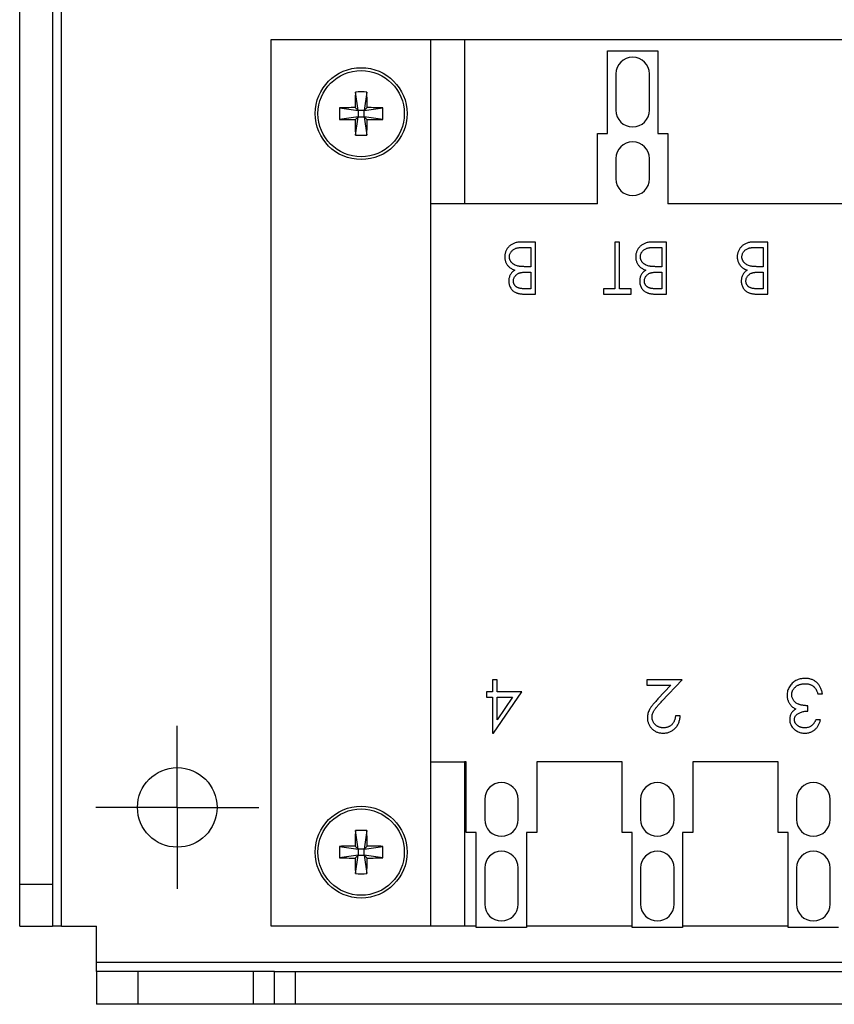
# Model space of a CAD drawing. Header units: inches. Extents: x 0.5 to 21.5, y 0.5 to 16.5.
# Tile 3 of 11: x 8.9 to 10.8, y 7.8 to 10.2. Entities that reach past the tile are written whole.
import ezdxf

# ---------------------------------------------------------------- set-up
doc = ezdxf.new("R2010")
doc.units = ezdxf.units.IN
doc.header["$LTSCALE"] = 2
doc.header["$MEASUREMENT"] = 0
doc.linetypes.add('CENTERX2', pattern=[0.8, 0.5, -0.1, 0.1, -0.1])
doc.layers.add('CENTER', color=40, linetype='CENTERX2')

# ---------------------------------------------------------------- blocks, each defined once
blk = doc.blocks.new('SW_CENTERMARKSYMBOL_2')
at = {"layer": 'CENTER', "color": 0}
for p, q in [((0, 0.1), (0, 0.1955)), ((0, 0), (0, 0.1)), ((-0.1, 0), (-0.1955, 0)), ((0, 0), (-0.1, 0)), ((0, 0), (0, -0.1)), ((0, 0), (0.1, 0)), ((0.1, 0), (0.1955, 0)), ((0, -0.1), (0, -0.1955))]:
    blk.add_line(p, q, dxfattribs=at)

msp = doc.modelspace()

# ---------------------------------------------------------------- linework, layer by layer
for p, q in [((8.962, 7.9936), (8.962, 12.6811)), ((8.862, 8.0936), (8.862, 12.5811)), ((8.9407, 12.5811), (8.9407, 8.0936)), ((9.4645, 10.12), (9.4645, 7.9941)), ((9.8483, 10.12), (9.4645, 10.12)), ((9.929, 10.12), (9.8483, 10.12)), ((9.8483, 9.7263), (9.8483, 10.12)), ((9.929, 10.12), (9.929, 9.7263)), ((11.5983, 10.12), (9.929, 10.12)), ((10.2718, 9.8953), (10.2718, 10.0938)), ((10.2718, 10.0938), (10.3927, 10.0938)), ((10.3927, 10.0938), (10.3927, 9.8953)), ((10.292, 10.0381), (10.292, 9.9511)), ((10.3725, 9.9511), (10.3725, 10.0381)), ((9.6737, 9.9502), (9.6672, 9.9946)), ((9.6948, 9.9946), (9.6883, 9.9502)), ((9.6292, 9.9567), (9.6737, 9.9502)), ((9.6737, 9.9502), (9.6665, 9.9573)), ((9.6737, 9.9502), (9.6737, 9.9356)), ((9.6883, 9.9502), (9.6737, 9.9502)), ((9.6955, 9.9573), (9.6883, 9.9502)), ((9.6883, 9.9502), (9.7327, 9.9567)), ((9.6883, 9.9356), (9.6883, 9.9502)), ((9.6737, 9.9356), (9.6292, 9.9291)), ((9.6737, 9.9356), (9.6665, 9.9284)), ((9.6672, 9.8911), (9.6737, 9.9356)), ((9.6737, 9.9356), (9.6883, 9.9356)), ((9.7327, 9.9291), (9.6883, 9.9356)), ((9.6955, 9.9284), (9.6883, 9.9356)), ((9.6883, 9.9356), (9.6948, 9.8911)), ((10.2476, 9.7263), (10.2476, 9.8953)), ((10.2476, 9.8953), (10.2718, 9.8953)), ((10.3927, 9.8953), (10.4169, 9.8953)), ((10.4169, 9.8953), (10.4169, 9.7263)), ((10.292, 9.8349), (10.292, 9.7865)), ((10.3725, 9.7865), (10.3725, 9.8349)), ((9.929, 9.7263), (9.8483, 9.7263)), ((9.8483, 8.3878), (9.8483, 9.7263)), ((10.2476, 9.7263), (9.929, 9.7263)), ((10.8382, 9.7263), (10.4169, 9.7263)), ((10.0992, 9.6349), (10.0654, 9.6349)), ((10.072, 9.6221), (10.088, 9.6221)), ((10.088, 9.6221), (10.088, 9.5756)), ((10.0992, 9.5099), (10.0992, 9.6349)), ((10.2899, 9.6349), (10.2899, 9.5228)), ((10.3011, 9.6349), (10.2899, 9.6349)), ((10.3011, 9.5228), (10.3011, 9.6349)), ((10.4133, 9.6349), (10.3795, 9.6349)), ((10.3861, 9.6221), (10.4021, 9.6221)), ((10.4021, 9.6221), (10.4021, 9.5756)), ((10.4133, 9.5099), (10.4133, 9.6349)), ((10.6569, 9.6349), (10.6231, 9.6349)), ((10.6297, 9.6221), (10.6457, 9.6221)), ((10.6457, 9.6221), (10.6457, 9.5756)), ((10.6569, 9.5099), (10.6569, 9.6349)), ((10.088, 9.5756), (10.0806, 9.5756)), ((10.4021, 9.5756), (10.3947, 9.5756)), ((10.6457, 9.5756), (10.6383, 9.5756)), ((10.0805, 9.5628), (10.088, 9.5628)), ((10.088, 9.5628), (10.088, 9.5228)), ((10.3946, 9.5628), (10.4021, 9.5628)), ((10.4021, 9.5628), (10.4021, 9.5228)), ((10.6382, 9.5628), (10.6457, 9.5628)), ((10.6457, 9.5628), (10.6457, 9.5228)), ((10.088, 9.5228), (10.0728, 9.5228)), ((10.2627, 9.5228), (10.2627, 9.5099)), ((10.2899, 9.5228), (10.2627, 9.5228)), ((10.3284, 9.5228), (10.3011, 9.5228)), ((10.3284, 9.5099), (10.3284, 9.5228)), ((10.4021, 9.5228), (10.3869, 9.5228)), ((10.6457, 9.5228), (10.6305, 9.5228)), ((10.0748, 9.5099), (10.0992, 9.5099)), ((10.2627, 9.5099), (10.3284, 9.5099)), ((10.3889, 9.5099), (10.4133, 9.5099)), ((10.6325, 9.5099), (10.6569, 9.5099)), ((10.0071, 8.5848), (9.9959, 8.5848)), ((9.9959, 8.5848), (9.9959, 8.5559)), ((10.0071, 8.5559), (10.0071, 8.5848)), ((10.3661, 8.5848), (10.3661, 8.572)), ((10.451, 8.5848), (10.3661, 8.5848)), ((10.4025, 8.533), (10.451, 8.5848)), ((9.9814, 8.5559), (9.9814, 8.5431)), ((9.9959, 8.5559), (9.9814, 8.5559)), ((9.9981, 8.4566), (10.0664, 8.5559)), ((10.0664, 8.5559), (10.0071, 8.5559)), ((10.3661, 8.572), (10.4242, 8.572)), ((10.4242, 8.572), (10.3929, 8.5386)), ((9.9814, 8.5431), (9.9959, 8.5431)), ((9.9959, 8.5431), (9.9959, 8.4566)), ((10.0071, 8.4888), (10.0071, 8.5431)), ((10.0071, 8.5431), (10.0443, 8.5431)), ((10.0443, 8.5431), (10.0071, 8.4888)), ((10.7763, 8.5511), (10.7875, 8.5511)), ((10.7523, 8.5095), (10.7523, 8.5223)), ((10.4462, 8.4982), (10.435, 8.4982)), ((10.7827, 8.4886), (10.7715, 8.4886)), ((9.9959, 8.4566), (9.9981, 8.4566)), ((9.8483, 8.3878), (9.929, 8.3878)), ((9.8483, 7.9941), (9.8483, 8.3878)), ((9.929, 8.3878), (9.929, 7.9941)), ((9.933, 8.3878), (9.929, 8.3878)), ((9.933, 8.2185), (9.933, 8.3878)), ((10.1023, 8.3878), (10.1023, 8.2185)), ((10.307, 8.3878), (10.1023, 8.3878)), ((10.307, 8.2185), (10.307, 8.3878)), ((10.4763, 8.3878), (10.4763, 8.2185)), ((10.681, 8.3878), (10.4763, 8.3878)), ((10.681, 8.2185), (10.681, 8.3878)), ((9.9774, 8.2978), (9.9774, 8.2494)), ((10.0578, 8.2494), (10.0578, 8.2978)), ((10.3514, 8.2978), (10.3514, 8.2494)), ((10.4319, 8.2494), (10.4319, 8.2978)), ((10.7254, 8.2978), (10.7254, 8.2494)), ((10.8059, 8.2494), (10.8059, 8.2978)), ((9.6737, 8.1785), (9.6672, 8.223)), ((9.6948, 8.223), (9.6883, 8.1785)), ((9.9572, 8.2185), (9.933, 8.2185)), ((9.9572, 7.9905), (9.9572, 8.2185)), ((10.078, 8.2185), (10.078, 7.9905)), ((10.1023, 8.2185), (10.078, 8.2185)), ((10.3312, 8.2185), (10.307, 8.2185)), ((10.3312, 7.9905), (10.3312, 8.2185)), ((10.4521, 8.2185), (10.4521, 7.9905)), ((10.4763, 8.2185), (10.4521, 8.2185)), ((10.7052, 8.2185), (10.681, 8.2185)), ((10.7052, 7.9905), (10.7052, 8.2185)), ((9.6292, 8.185), (9.6737, 8.1785)), ((9.6737, 8.1785), (9.6665, 8.1857)), ((9.6737, 8.1785), (9.6737, 8.1639)), ((9.6883, 8.1785), (9.6737, 8.1785)), ((9.6955, 8.1857), (9.6883, 8.1785)), ((9.6883, 8.1785), (9.7327, 8.185)), ((9.6883, 8.1639), (9.6883, 8.1785)), ((9.6737, 8.1639), (9.6292, 8.1574)), ((9.6737, 8.1639), (9.6665, 8.1568)), ((9.6672, 8.1195), (9.6737, 8.1639)), ((9.6737, 8.1639), (9.6883, 8.1639)), ((9.7327, 8.1574), (9.6883, 8.1639)), ((9.6955, 8.1568), (9.6883, 8.1639)), ((9.6883, 8.1639), (9.6948, 8.1195)), ((9.9774, 8.1332), (9.9774, 8.0462)), ((10.0578, 8.0462), (10.0578, 8.1332)), ((10.3514, 8.1332), (10.3514, 8.0462)), ((10.4319, 8.0462), (10.4319, 8.1332)), ((10.7254, 8.1332), (10.7254, 8.0462)), ((10.8059, 8.0462), (10.8059, 8.1332)), ((8.9407, 8.0936), (8.862, 8.0936)), ((8.862, 7.9936), (8.862, 8.0936)), ((8.9407, 8.0936), (8.9407, 7.9936)), ((8.862, 7.9936), (8.9407, 7.9936)), ((8.962, 7.9936), (8.9407, 7.9936)), ((8.962, 7.9936), (9.0463, 7.9936)), ((9.0463, 7.9061), (9.0463, 7.9936)), ((9.4645, 7.9941), (9.8483, 7.9941)), ((9.8483, 7.9941), (9.929, 7.9941)), ((9.929, 7.9941), (9.9572, 7.9941)), ((10.078, 7.9905), (9.9572, 7.9905)), ((10.078, 7.9941), (10.3312, 7.9941)), ((10.4521, 7.9905), (10.3312, 7.9905)), ((10.4521, 7.9941), (10.7052, 7.9941)), ((10.8261, 7.9905), (10.7052, 7.9905)), ((12.8588, 7.9061), (9.0463, 7.9061)), ((9.0463, 7.8848), (9.0463, 7.9061)), ((9.0463, 7.8848), (9.0463, 7.8061)), ((9.1463, 7.8848), (9.0463, 7.8848)), ((9.1463, 7.8061), (9.1463, 7.8848)), ((9.4229, 7.8848), (9.1463, 7.8848)), ((9.4229, 7.8061), (9.4229, 7.8848)), ((9.4729, 7.8848), (9.4229, 7.8848)), ((9.4729, 7.8061), (9.4729, 7.8848)), ((9.4729, 7.8848), (9.5229, 7.8848)), ((9.5229, 7.8848), (9.5229, 7.8061)), ((9.5229, 7.8848), (12.0214, 7.8848)), ((9.1463, 7.8061), (9.0463, 7.8061)), ((9.4229, 7.8061), (9.1463, 7.8061)), ((9.4729, 7.8061), (9.4229, 7.8061)), ((9.5229, 7.8061), (9.4729, 7.8061)), ((12.0214, 7.8061), (9.5229, 7.8061))]:
    msp.add_line(p, q)
for centre, radius in [((9.681, 9.9429), 0.1102), ((9.681, 9.9429), 0.1035), ((9.24, 8.2785), 0.0955), ((9.681, 8.1712), 0.1102), ((9.681, 8.1712), 0.1035)]:
    msp.add_circle(centre, radius)
for centre, radius, start, end in [((10.3323, 10.0381), 0.0402, 0, 180), ((11.4645, 9.9438), 1.798, 178.3786, 179.5673), ((9.681, 9.6791), 0.3158, 87.4983, 92.5017), ((7.8975, 9.9438), 1.798, 0.4327, 1.6214), ((9.9448, 9.9429), 0.3158, 177.4983, 182.5017), ((9.6801, 8.1594), 1.798, 90.4327, 91.6214), ((9.6819, 8.1594), 1.798, 88.3786, 89.5673), ((9.4172, 9.9429), 0.3158, 357.4983, 2.5017), ((10.3323, 9.9511), 0.0402, 180, 0), ((9.6801, 11.7264), 1.798, 268.3786, 269.5673), ((11.4645, 9.942), 1.798, 180.4327, 181.6214), ((7.8975, 9.942), 1.798, 358.3786, 359.5673), ((9.6819, 11.7264), 1.798, 270.4327, 271.6214), ((9.681, 10.2067), 0.3158, 267.4983, 272.5017), ((10.3323, 9.8349), 0.0402, 0, 180), ((10.3323, 9.7865), 0.0402, 180, 0), ((10.0176, 8.2978), 0.0402, 0, 180), ((10.3916, 8.2978), 0.0402, 0, 180), ((10.7656, 8.2978), 0.0402, 0, 180), ((10.0176, 8.2494), 0.0402, 180, 0), ((10.3916, 8.2494), 0.0402, 180, 0), ((10.7656, 8.2494), 0.0402, 180, 0), ((11.4645, 8.1721), 1.798, 178.3786, 179.5673), ((9.681, 7.9074), 0.3158, 87.4983, 92.5017), ((7.8975, 8.1721), 1.798, 0.4327, 1.6214), ((9.9448, 8.1712), 0.3158, 177.4983, 182.5017), ((9.6801, 6.3877), 1.798, 90.4327, 91.6214), ((9.6819, 6.3877), 1.798, 88.3786, 89.5673), ((9.4172, 8.1712), 0.3158, 357.4983, 2.5017), ((10.0176, 8.1332), 0.0402, 0, 180), ((10.3916, 8.1332), 0.0402, 0, 180), ((10.7656, 8.1332), 0.0402, 0, 180), ((9.6801, 9.9548), 1.798, 268.3786, 269.5673), ((11.4645, 8.1704), 1.798, 180.4327, 181.6214), ((7.8975, 8.1704), 1.798, 358.3786, 359.5673), ((9.6819, 9.9548), 1.798, 270.4327, 271.6214), ((9.681, 8.435), 0.3158, 267.4983, 272.5017), ((10.0176, 8.0462), 0.0402, 180, 0), ((10.3916, 8.0462), 0.0402, 180, 0), ((10.7656, 8.0462), 0.0402, 180, 0)]:
    msp.add_arc(centre, radius, start, end)
for points, knots in [([(10.0654, 9.6349), (10.0639, 9.6349), (10.061, 9.6349), (10.0568, 9.6343), (10.0528, 9.6336), (10.049, 9.6324), (10.0455, 9.631), (10.0422, 9.6292), (10.0391, 9.6271), (10.0363, 9.6247), (10.0338, 9.6221), (10.0316, 9.6193), (10.0297, 9.6163), (10.0281, 9.6132), (10.027, 9.61), (10.0261, 9.6066), (10.0256, 9.6031), (10.0255, 9.6007), (10.0255, 9.5995)], [0, 0, 0, 0, 0.074522, 0.145314, 0.213177, 0.278705, 0.342112, 0.404261, 0.466239, 0.52828, 0.589543, 0.648814, 0.707317, 0.764765, 0.82182, 0.879665, 0.93884, 1, 1, 1, 1]), ([(10.0367, 9.5995), (10.0368, 9.6005), (10.0369, 9.6026), (10.0376, 9.6057), (10.0389, 9.6087), (10.0407, 9.6115), (10.0428, 9.6141), (10.0453, 9.6163), (10.0481, 9.6182), (10.0508, 9.6194), (10.0531, 9.6202), (10.0551, 9.6207), (10.0574, 9.6212), (10.0598, 9.6215), (10.0625, 9.6218), (10.0655, 9.622), (10.0687, 9.6221), (10.0709, 9.6221), (10.072, 9.6221)], [0, 0, 0, 0, 0.066884, 0.133364, 0.200692, 0.271031, 0.342035, 0.412126, 0.483159, 0.556302, 0.59546, 0.639227, 0.687794, 0.740178, 0.798205, 0.860261, 0.927498, 1, 1, 1, 1]), ([(10.3795, 9.6349), (10.378, 9.6349), (10.3751, 9.6349), (10.3709, 9.6343), (10.3669, 9.6336), (10.3631, 9.6324), (10.3596, 9.631), (10.3563, 9.6292), (10.3532, 9.6271), (10.3504, 9.6247), (10.3479, 9.6221), (10.3457, 9.6193), (10.3438, 9.6163), (10.3422, 9.6132), (10.3411, 9.61), (10.3402, 9.6066), (10.3397, 9.6031), (10.3396, 9.6007), (10.3396, 9.5995)], [0, 0, 0, 0, 0.074522, 0.145314, 0.213177, 0.278705, 0.342112, 0.404261, 0.466239, 0.52828, 0.589543, 0.648814, 0.707317, 0.764765, 0.82182, 0.879665, 0.93884, 1, 1, 1, 1]), ([(10.3508, 9.5995), (10.3509, 9.6005), (10.351, 9.6026), (10.3517, 9.6057), (10.353, 9.6087), (10.3548, 9.6115), (10.3569, 9.6141), (10.3594, 9.6163), (10.3622, 9.6182), (10.3649, 9.6194), (10.3672, 9.6202), (10.3692, 9.6207), (10.3715, 9.6212), (10.3739, 9.6215), (10.3766, 9.6218), (10.3796, 9.622), (10.3828, 9.6221), (10.385, 9.6221), (10.3861, 9.6221)], [0, 0, 0, 0, 0.066884, 0.133364, 0.200692, 0.271031, 0.342035, 0.412126, 0.483159, 0.556302, 0.59546, 0.639227, 0.687794, 0.740178, 0.798205, 0.860261, 0.927498, 1, 1, 1, 1]), ([(10.6231, 9.6349), (10.6216, 9.6349), (10.6187, 9.6349), (10.6145, 9.6343), (10.6105, 9.6336), (10.6067, 9.6324), (10.6032, 9.631), (10.5999, 9.6292), (10.5968, 9.6271), (10.594, 9.6247), (10.5915, 9.6221), (10.5893, 9.6193), (10.5874, 9.6163), (10.5858, 9.6132), (10.5847, 9.61), (10.5838, 9.6066), (10.5833, 9.6031), (10.5832, 9.6007), (10.5832, 9.5995)], [0, 0, 0, 0, 0.074522, 0.145314, 0.213177, 0.278705, 0.342112, 0.404261, 0.466239, 0.52828, 0.589543, 0.648814, 0.707317, 0.764765, 0.82182, 0.879665, 0.93884, 1, 1, 1, 1]), ([(10.5944, 9.5995), (10.5945, 9.6005), (10.5945, 9.6026), (10.5953, 9.6057), (10.5966, 9.6087), (10.5984, 9.6115), (10.6005, 9.6141), (10.603, 9.6163), (10.6058, 9.6182), (10.6085, 9.6194), (10.6108, 9.6202), (10.6128, 9.6207), (10.615, 9.6212), (10.6175, 9.6215), (10.6202, 9.6218), (10.6232, 9.622), (10.6264, 9.6221), (10.6286, 9.6221), (10.6297, 9.6221)], [0, 0, 0, 0, 0.066884, 0.133364, 0.200692, 0.271031, 0.342035, 0.412126, 0.483159, 0.556302, 0.59546, 0.639227, 0.687794, 0.740178, 0.798205, 0.860261, 0.927498, 1, 1, 1, 1]), ([(10.0255, 9.5995), (10.0255, 9.5983), (10.0256, 9.5959), (10.0261, 9.5924), (10.027, 9.5891), (10.0281, 9.5859), (10.0296, 9.5829), (10.0314, 9.5801), (10.0334, 9.5775), (10.0357, 9.5751), (10.0385, 9.5729), (10.0417, 9.5709), (10.0454, 9.5691), (10.0481, 9.5681), (10.0496, 9.5675)], [0, 0, 0, 0, 0.083354, 0.165113, 0.244471, 0.323858, 0.401709, 0.478603, 0.553616, 0.629777, 0.7097, 0.797086, 0.893943, 1, 1, 1, 1]), ([(10.0572, 9.5771), (10.0557, 9.5775), (10.0527, 9.5783), (10.0487, 9.5802), (10.0451, 9.5825), (10.0426, 9.5848), (10.0409, 9.5869), (10.0398, 9.5885), (10.0388, 9.5902), (10.038, 9.5919), (10.0375, 9.5937), (10.037, 9.5956), (10.0367, 9.5975), (10.0367, 9.5988), (10.0367, 9.5995)], [0, 0, 0, 0, 0.143309, 0.277421, 0.405171, 0.529268, 0.589902, 0.649129, 0.707867, 0.764857, 0.822497, 0.880398, 0.939713, 1, 1, 1, 1]), ([(10.3396, 9.5995), (10.3396, 9.5983), (10.3397, 9.5959), (10.3402, 9.5924), (10.3411, 9.5891), (10.3422, 9.5859), (10.3437, 9.5829), (10.3455, 9.5801), (10.3475, 9.5775), (10.3498, 9.5751), (10.3526, 9.5729), (10.3558, 9.5709), (10.3595, 9.5691), (10.3622, 9.5681), (10.3637, 9.5675)], [0, 0, 0, 0, 0.083354, 0.165113, 0.244471, 0.323858, 0.401709, 0.478603, 0.553616, 0.629777, 0.7097, 0.797086, 0.893943, 1, 1, 1, 1]), ([(10.3713, 9.5771), (10.3698, 9.5775), (10.3668, 9.5783), (10.3628, 9.5802), (10.3592, 9.5825), (10.3567, 9.5848), (10.355, 9.5869), (10.3539, 9.5885), (10.3529, 9.5902), (10.3521, 9.5919), (10.3516, 9.5937), (10.3511, 9.5956), (10.3508, 9.5975), (10.3508, 9.5988), (10.3508, 9.5995)], [0, 0, 0, 0, 0.143309, 0.277421, 0.405171, 0.529268, 0.589902, 0.649129, 0.707867, 0.764857, 0.822497, 0.880398, 0.939713, 1, 1, 1, 1]), ([(10.5832, 9.5995), (10.5832, 9.5983), (10.5833, 9.5959), (10.5838, 9.5924), (10.5847, 9.5891), (10.5858, 9.5859), (10.5873, 9.5829), (10.5891, 9.5801), (10.5911, 9.5775), (10.5934, 9.5751), (10.5962, 9.5729), (10.5994, 9.5709), (10.6031, 9.5691), (10.6058, 9.5681), (10.6073, 9.5675)], [0, 0, 0, 0, 0.083354, 0.165113, 0.244471, 0.323858, 0.401709, 0.478603, 0.553616, 0.629777, 0.7097, 0.797086, 0.893943, 1, 1, 1, 1]), ([(10.6149, 9.5771), (10.6133, 9.5775), (10.6104, 9.5783), (10.6064, 9.5802), (10.6028, 9.5825), (10.6003, 9.5848), (10.5986, 9.5869), (10.5975, 9.5885), (10.5965, 9.5902), (10.5957, 9.5919), (10.5952, 9.5937), (10.5947, 9.5956), (10.5944, 9.5975), (10.5944, 9.5988), (10.5944, 9.5995)], [0, 0, 0, 0, 0.143309, 0.277421, 0.405171, 0.529268, 0.589902, 0.649129, 0.707867, 0.764857, 0.822497, 0.880398, 0.939713, 1, 1, 1, 1]), ([(10.0496, 9.5675), (10.0484, 9.5668), (10.0462, 9.5653), (10.0432, 9.5626), (10.0408, 9.5596), (10.0387, 9.5563), (10.0371, 9.5528), (10.036, 9.549), (10.0352, 9.545), (10.0352, 9.5423), (10.0351, 9.5409)], [0, 0, 0, 0, 0.128234, 0.252451, 0.374261, 0.496377, 0.619448, 0.743419, 0.869431, 1, 1, 1, 1]), ([(10.0806, 9.5756), (10.0792, 9.5757), (10.0767, 9.5757), (10.0729, 9.5757), (10.0695, 9.5758), (10.0665, 9.576), (10.0637, 9.5762), (10.0612, 9.5765), (10.0591, 9.5767), (10.0578, 9.577), (10.0572, 9.5771)], [0, 0, 0, 0, 0.170715, 0.328655, 0.473823, 0.605269, 0.722943, 0.828047, 0.920694, 1, 1, 1, 1]), ([(10.3637, 9.5675), (10.3625, 9.5668), (10.3603, 9.5653), (10.3573, 9.5626), (10.3549, 9.5596), (10.3528, 9.5563), (10.3512, 9.5528), (10.3501, 9.549), (10.3493, 9.545), (10.3493, 9.5423), (10.3492, 9.5409)], [0, 0, 0, 0, 0.128234, 0.252451, 0.374261, 0.496377, 0.619448, 0.743419, 0.869431, 1, 1, 1, 1]), ([(10.3947, 9.5756), (10.3933, 9.5757), (10.3908, 9.5757), (10.387, 9.5757), (10.3836, 9.5758), (10.3806, 9.576), (10.3778, 9.5762), (10.3754, 9.5765), (10.3732, 9.5767), (10.3719, 9.577), (10.3713, 9.5771)], [0, 0, 0, 0, 0.170715, 0.328655, 0.473823, 0.605269, 0.722943, 0.828047, 0.920694, 1, 1, 1, 1]), ([(10.6073, 9.5675), (10.6061, 9.5668), (10.6039, 9.5653), (10.6009, 9.5626), (10.5985, 9.5596), (10.5964, 9.5563), (10.5948, 9.5528), (10.5937, 9.549), (10.5929, 9.545), (10.5928, 9.5423), (10.5928, 9.5409)], [0, 0, 0, 0, 0.128234, 0.252451, 0.374261, 0.496377, 0.619448, 0.743419, 0.869431, 1, 1, 1, 1]), ([(10.6383, 9.5756), (10.6369, 9.5757), (10.6343, 9.5757), (10.6306, 9.5757), (10.6272, 9.5758), (10.6242, 9.576), (10.6214, 9.5762), (10.6189, 9.5765), (10.6168, 9.5767), (10.6155, 9.577), (10.6149, 9.5771)], [0, 0, 0, 0, 0.170715, 0.328655, 0.473823, 0.605269, 0.722943, 0.828047, 0.920694, 1, 1, 1, 1]), ([(10.0463, 9.5411), (10.0464, 9.5422), (10.0464, 9.5443), (10.0472, 9.5473), (10.0484, 9.5501), (10.0501, 9.5528), (10.0521, 9.5552), (10.0545, 9.5573), (10.0573, 9.5591), (10.0598, 9.5603), (10.0621, 9.561), (10.0641, 9.5615), (10.0662, 9.5619), (10.0686, 9.5623), (10.0713, 9.5625), (10.0741, 9.5627), (10.0772, 9.5628), (10.0794, 9.5628), (10.0805, 9.5628)], [0, 0, 0, 0, 0.068636, 0.135185, 0.202717, 0.27157, 0.341133, 0.410222, 0.481168, 0.55446, 0.594294, 0.638261, 0.68681, 0.7394, 0.797711, 0.8603, 0.927699, 1, 1, 1, 1]), ([(10.3604, 9.5411), (10.3605, 9.5422), (10.3605, 9.5443), (10.3613, 9.5473), (10.3625, 9.5501), (10.3642, 9.5528), (10.3662, 9.5552), (10.3686, 9.5573), (10.3714, 9.5591), (10.3739, 9.5603), (10.3762, 9.561), (10.3782, 9.5615), (10.3803, 9.5619), (10.3828, 9.5623), (10.3854, 9.5625), (10.3882, 9.5627), (10.3913, 9.5628), (10.3935, 9.5628), (10.3946, 9.5628)], [0, 0, 0, 0, 0.068636, 0.135185, 0.202717, 0.27157, 0.341133, 0.410222, 0.481168, 0.55446, 0.594294, 0.638261, 0.68681, 0.7394, 0.797711, 0.8603, 0.927699, 1, 1, 1, 1]), ([(10.604, 9.5411), (10.6041, 9.5422), (10.6041, 9.5443), (10.6049, 9.5473), (10.6061, 9.5501), (10.6077, 9.5528), (10.6098, 9.5552), (10.6122, 9.5573), (10.615, 9.5591), (10.6175, 9.5603), (10.6198, 9.561), (10.6218, 9.5615), (10.6239, 9.5619), (10.6263, 9.5623), (10.629, 9.5625), (10.6318, 9.5627), (10.6349, 9.5628), (10.637, 9.5628), (10.6382, 9.5628)], [0, 0, 0, 0, 0.068636, 0.135185, 0.202717, 0.27157, 0.341133, 0.410222, 0.481168, 0.55446, 0.594294, 0.638261, 0.68681, 0.7394, 0.797711, 0.8603, 0.927699, 1, 1, 1, 1]), ([(10.0351, 9.5409), (10.0352, 9.5394), (10.0353, 9.5365), (10.0362, 9.5323), (10.0376, 9.5282), (10.0396, 9.5244), (10.0421, 9.521), (10.045, 9.5179), (10.0484, 9.5154), (10.0516, 9.5138), (10.0543, 9.5126), (10.0566, 9.5119), (10.0591, 9.5113), (10.0619, 9.5108), (10.0648, 9.5104), (10.068, 9.5101), (10.0713, 9.51), (10.0736, 9.5099), (10.0748, 9.5099)], [0, 0, 0, 0, 0.077182, 0.152719, 0.226646, 0.301825, 0.376416, 0.449465, 0.522032, 0.596644, 0.635901, 0.678121, 0.723132, 0.771635, 0.82332, 0.878677, 0.937406, 1, 1, 1, 1]), ([(10.0728, 9.5228), (10.0717, 9.5228), (10.0695, 9.5228), (10.0664, 9.523), (10.0635, 9.5234), (10.0609, 9.5239), (10.0585, 9.5246), (10.0563, 9.5255), (10.0544, 9.5265), (10.0527, 9.5276), (10.0512, 9.5289), (10.0499, 9.5303), (10.0488, 9.5318), (10.0479, 9.5335), (10.0472, 9.5352), (10.0467, 9.5371), (10.0464, 9.5391), (10.0463, 9.5404), (10.0463, 9.5411)], [0, 0, 0, 0, 0.09126, 0.176546, 0.255515, 0.32897, 0.397569, 0.460759, 0.520282, 0.5766, 0.630098, 0.682521, 0.733159, 0.78413, 0.835598, 0.888182, 0.942997, 1, 1, 1, 1]), ([(10.3492, 9.5409), (10.3493, 9.5394), (10.3494, 9.5365), (10.3503, 9.5323), (10.3517, 9.5282), (10.3537, 9.5244), (10.3562, 9.521), (10.3591, 9.5179), (10.3625, 9.5154), (10.3657, 9.5138), (10.3684, 9.5126), (10.3707, 9.5119), (10.3732, 9.5113), (10.376, 9.5108), (10.3789, 9.5104), (10.3821, 9.5101), (10.3854, 9.51), (10.3877, 9.5099), (10.3889, 9.5099)], [0, 0, 0, 0, 0.077182, 0.152719, 0.226646, 0.301825, 0.376416, 0.449465, 0.522032, 0.596644, 0.635901, 0.678121, 0.723132, 0.771635, 0.82332, 0.878677, 0.937406, 1, 1, 1, 1]), ([(10.3869, 9.5228), (10.3858, 9.5228), (10.3836, 9.5228), (10.3805, 9.523), (10.3776, 9.5234), (10.375, 9.5239), (10.3726, 9.5246), (10.3704, 9.5255), (10.3685, 9.5265), (10.3668, 9.5276), (10.3653, 9.5289), (10.364, 9.5303), (10.3629, 9.5318), (10.362, 9.5335), (10.3613, 9.5352), (10.3608, 9.5371), (10.3605, 9.5391), (10.3605, 9.5404), (10.3604, 9.5411)], [0, 0, 0, 0, 0.09126, 0.176546, 0.255515, 0.32897, 0.397569, 0.460759, 0.520282, 0.5766, 0.630098, 0.682521, 0.733159, 0.78413, 0.835598, 0.888182, 0.942997, 1, 1, 1, 1]), ([(10.5928, 9.5409), (10.5929, 9.5394), (10.5929, 9.5365), (10.5939, 9.5323), (10.5953, 9.5282), (10.5973, 9.5244), (10.5998, 9.521), (10.6027, 9.5179), (10.6061, 9.5154), (10.6092, 9.5138), (10.612, 9.5126), (10.6143, 9.5119), (10.6168, 9.5113), (10.6196, 9.5108), (10.6225, 9.5104), (10.6256, 9.5101), (10.629, 9.51), (10.6313, 9.5099), (10.6325, 9.5099)], [0, 0, 0, 0, 0.077182, 0.152719, 0.226646, 0.301825, 0.376416, 0.449465, 0.522032, 0.596644, 0.635901, 0.678121, 0.723132, 0.771635, 0.82332, 0.878677, 0.937406, 1, 1, 1, 1]), ([(10.6305, 9.5228), (10.6294, 9.5228), (10.6272, 9.5228), (10.6241, 9.523), (10.6212, 9.5234), (10.6186, 9.5239), (10.6162, 9.5246), (10.614, 9.5255), (10.6121, 9.5265), (10.6104, 9.5276), (10.6089, 9.5289), (10.6076, 9.5303), (10.6065, 9.5318), (10.6056, 9.5335), (10.6049, 9.5352), (10.6044, 9.5371), (10.6041, 9.5391), (10.604, 9.5404), (10.604, 9.5411)], [0, 0, 0, 0, 0.09126, 0.176546, 0.255515, 0.32897, 0.397569, 0.460759, 0.520282, 0.5766, 0.630098, 0.682521, 0.733159, 0.78413, 0.835598, 0.888182, 0.942997, 1, 1, 1, 1]), ([(10.7458, 8.588), (10.7439, 8.5879), (10.74, 8.5878), (10.7343, 8.5868), (10.7289, 8.5852), (10.7238, 8.5828), (10.7191, 8.5799), (10.7149, 8.5765), (10.7113, 8.5724), (10.7082, 8.5679), (10.7057, 8.5631), (10.7039, 8.558), (10.7028, 8.5529), (10.7027, 8.5494), (10.7026, 8.5476)], [0, 0, 0, 0, 0.090252, 0.177522, 0.262564, 0.346964, 0.430315, 0.512398, 0.593965, 0.677391, 0.760381, 0.841078, 0.920352, 1, 1, 1, 1]), ([(10.7138, 8.5487), (10.7138, 8.5496), (10.7139, 8.5513), (10.7143, 8.5539), (10.715, 8.5563), (10.716, 8.5587), (10.7172, 8.561), (10.7187, 8.5632), (10.7205, 8.5653), (10.7225, 8.5673), (10.7248, 8.5691), (10.7272, 8.5708), (10.7299, 8.5721), (10.7327, 8.5732), (10.7357, 8.5741), (10.7388, 8.5747), (10.7422, 8.5751), (10.7445, 8.5751), (10.7456, 8.5752)], [0, 0, 0, 0, 0.05654, 0.112156, 0.167356, 0.222413, 0.278536, 0.335925, 0.39565, 0.458239, 0.521931, 0.585036, 0.649402, 0.71424, 0.781597, 0.851248, 0.923928, 1, 1, 1, 1]), ([(10.7456, 8.5752), (10.7467, 8.5751), (10.7487, 8.5751), (10.7517, 8.5748), (10.7545, 8.5743), (10.7572, 8.5735), (10.7597, 8.5726), (10.7621, 8.5714), (10.7644, 8.57), (10.7658, 8.5689), (10.7665, 8.5684)], [0, 0, 0, 0, 0.138687, 0.271392, 0.399873, 0.524096, 0.644337, 0.763822, 0.881729, 1, 1, 1, 1]), ([(10.7875, 8.5511), (10.7872, 8.5526), (10.7867, 8.5555), (10.7854, 8.5596), (10.784, 8.5635), (10.7823, 8.567), (10.7804, 8.5704), (10.7783, 8.5734), (10.7759, 8.5762), (10.7732, 8.5786), (10.7704, 8.5809), (10.7674, 8.5828), (10.7642, 8.5844), (10.7609, 8.5857), (10.7574, 8.5867), (10.7537, 8.5875), (10.7498, 8.5879), (10.7472, 8.5879), (10.7458, 8.588)], [0, 0, 0, 0, 0.073705, 0.143654, 0.210872, 0.275144, 0.337494, 0.398261, 0.457757, 0.51683, 0.575458, 0.633602, 0.691452, 0.749908, 0.809623, 0.871037, 0.934459, 1, 1, 1, 1]), ([(10.7665, 8.5684), (10.767, 8.5679), (10.7681, 8.567), (10.7696, 8.5653), (10.771, 8.5635), (10.7722, 8.5614), (10.7734, 8.5591), (10.7745, 8.5566), (10.7755, 8.554), (10.776, 8.5521), (10.7763, 8.5511)], [0, 0, 0, 0, 0.104675, 0.213878, 0.328473, 0.44784, 0.574034, 0.708684, 0.85023, 1, 1, 1, 1]), ([(10.3929, 8.5386), (10.3918, 8.5373), (10.3894, 8.5348), (10.3862, 8.5312), (10.3832, 8.5277), (10.3805, 8.5245), (10.3781, 8.5215), (10.3761, 8.5187), (10.3743, 8.516), (10.3724, 8.5129), (10.3705, 8.5089), (10.3689, 8.504), (10.3678, 8.4989), (10.3677, 8.4955), (10.3677, 8.4937)], [0, 0, 0, 0, 0.09953, 0.192079, 0.277712, 0.357454, 0.429648, 0.495771, 0.555538, 0.608657, 0.707578, 0.804328, 0.901298, 1, 1, 1, 1]), ([(10.3789, 8.4947), (10.3789, 8.4961), (10.379, 8.4988), (10.3799, 8.5028), (10.3813, 8.5066), (10.383, 8.5098), (10.3847, 8.5124), (10.3862, 8.5147), (10.3882, 8.5171), (10.3904, 8.5198), (10.393, 8.5228), (10.3959, 8.526), (10.3991, 8.5294), (10.4013, 8.5318), (10.4025, 8.533)], [0, 0, 0, 0, 0.088014, 0.174976, 0.2638, 0.355443, 0.406413, 0.465519, 0.533076, 0.609353, 0.693899, 0.787171, 0.889197, 1, 1, 1, 1]), ([(10.7026, 8.5476), (10.7026, 8.5466), (10.7027, 8.5446), (10.703, 8.5416), (10.7036, 8.5387), (10.7044, 8.5359), (10.7055, 8.5332), (10.7068, 8.5305), (10.7083, 8.5279), (10.7095, 8.5263), (10.7101, 8.5254)], [0, 0, 0, 0, 0.127125, 0.252904, 0.376014, 0.498288, 0.621888, 0.745827, 0.871864, 1, 1, 1, 1]), ([(10.7523, 8.5223), (10.751, 8.5223), (10.7487, 8.5225), (10.7452, 8.5228), (10.742, 8.5231), (10.7391, 8.5236), (10.7364, 8.5241), (10.7339, 8.5247), (10.7318, 8.5254), (10.7292, 8.5264), (10.7263, 8.5278), (10.7232, 8.5299), (10.7204, 8.5325), (10.7181, 8.5354), (10.7162, 8.5385), (10.7148, 8.5418), (10.714, 8.5452), (10.7139, 8.5476), (10.7138, 8.5487)], [0, 0, 0, 0, 0.070672, 0.137142, 0.198508, 0.255312, 0.308108, 0.355945, 0.400116, 0.43977, 0.514023, 0.586164, 0.65712, 0.728766, 0.798965, 0.866515, 0.933091, 1, 1, 1, 1]), ([(10.7236, 8.5148), (10.7224, 8.514), (10.7202, 8.5124), (10.7172, 8.5097), (10.7147, 8.5068), (10.7126, 8.5036), (10.711, 8.5003), (10.7098, 8.4967), (10.7091, 8.493), (10.709, 8.4904), (10.709, 8.489)], [0, 0, 0, 0, 0.136783, 0.265687, 0.389625, 0.509928, 0.62937, 0.749392, 0.871932, 1, 1, 1, 1]), ([(10.7101, 8.5254), (10.711, 8.5243), (10.7128, 8.5221), (10.716, 8.5192), (10.7196, 8.5167), (10.7223, 8.5154), (10.7236, 8.5148)], [0, 0, 0, 0, 0.249709, 0.496991, 0.74612, 1, 1, 1, 1]), ([(10.7202, 8.489), (10.7203, 8.4899), (10.7204, 8.4917), (10.721, 8.4942), (10.7222, 8.4967), (10.7237, 8.4991), (10.7258, 8.5013), (10.7284, 8.5033), (10.7315, 8.505), (10.7351, 8.5066), (10.739, 8.5079), (10.7433, 8.5088), (10.7477, 8.5094), (10.7507, 8.5094), (10.7523, 8.5095)], [0, 0, 0, 0, 0.063304, 0.125941, 0.189323, 0.25633, 0.327065, 0.403838, 0.48835, 0.582426, 0.681973, 0.784213, 0.889834, 1, 1, 1, 1]), ([(10.3677, 8.4937), (10.3677, 8.4925), (10.3678, 8.4901), (10.3682, 8.4865), (10.3691, 8.483), (10.3702, 8.4797), (10.3717, 8.4765), (10.3735, 8.4734), (10.3756, 8.4704), (10.3781, 8.4676), (10.3807, 8.465), (10.3837, 8.4628), (10.3868, 8.4608), (10.3901, 8.4592), (10.3937, 8.4581), (10.3974, 8.4572), (10.4014, 8.4567), (10.404, 8.4566), (10.4054, 8.4566)], [0, 0, 0, 0, 0.06271, 0.123347, 0.183401, 0.242828, 0.302097, 0.36242, 0.423725, 0.487032, 0.550491, 0.612709, 0.674265, 0.73617, 0.799211, 0.863483, 0.930525, 1, 1, 1, 1]), ([(10.406, 8.4694), (10.4051, 8.4694), (10.4032, 8.4695), (10.4005, 8.4698), (10.3979, 8.4704), (10.3955, 8.4712), (10.3931, 8.4723), (10.3909, 8.4736), (10.3887, 8.4751), (10.3867, 8.4768), (10.3849, 8.4787), (10.3833, 8.4808), (10.3819, 8.4829), (10.3808, 8.4851), (10.3799, 8.4874), (10.3793, 8.4897), (10.3789, 8.4922), (10.3789, 8.4939), (10.3789, 8.4947)], [0, 0, 0, 0, 0.068027, 0.133505, 0.19695, 0.26027, 0.322741, 0.384982, 0.448465, 0.513424, 0.578224, 0.640011, 0.700094, 0.760067, 0.819012, 0.877878, 0.938035, 1, 1, 1, 1]), ([(10.4054, 8.4566), (10.4068, 8.4566), (10.4096, 8.4567), (10.4136, 8.4572), (10.4174, 8.4582), (10.4211, 8.4594), (10.4246, 8.4611), (10.428, 8.4631), (10.4312, 8.4655), (10.4341, 8.4683), (10.4369, 8.4713), (10.4393, 8.4745), (10.4413, 8.478), (10.443, 8.4816), (10.4443, 8.4855), (10.4453, 8.4896), (10.446, 8.4938), (10.4461, 8.4967), (10.4462, 8.4982)], [0, 0, 0, 0, 0.06445, 0.126725, 0.187421, 0.247417, 0.306749, 0.366595, 0.427749, 0.490235, 0.553031, 0.614805, 0.676505, 0.738096, 0.801021, 0.864897, 0.931209, 1, 1, 1, 1]), ([(10.435, 8.4982), (10.4349, 8.4971), (10.4347, 8.495), (10.434, 8.4918), (10.4332, 8.4888), (10.4322, 8.4861), (10.431, 8.4835), (10.4295, 8.4811), (10.4278, 8.4789), (10.426, 8.4769), (10.4239, 8.4752), (10.4217, 8.4736), (10.4194, 8.4723), (10.417, 8.4712), (10.4144, 8.4704), (10.4117, 8.4698), (10.4089, 8.4695), (10.407, 8.4694), (10.406, 8.4694)], [0, 0, 0, 0, 0.073648, 0.143686, 0.210962, 0.275557, 0.338064, 0.399311, 0.4594, 0.51934, 0.579024, 0.637809, 0.695959, 0.754122, 0.813113, 0.873453, 0.935561, 1, 1, 1, 1]), ([(10.709, 8.489), (10.7091, 8.4877), (10.7092, 8.4849), (10.7101, 8.4809), (10.7116, 8.4769), (10.7136, 8.4731), (10.7162, 8.4695), (10.7193, 8.4662), (10.7229, 8.4634), (10.727, 8.461), (10.7313, 8.459), (10.7359, 8.4576), (10.7407, 8.4567), (10.7439, 8.4566), (10.7455, 8.4566)], [0, 0, 0, 0, 0.075988, 0.151674, 0.229179, 0.309803, 0.391886, 0.474253, 0.558114, 0.645369, 0.733907, 0.82146, 0.909746, 1, 1, 1, 1]), ([(10.7454, 8.4694), (10.7445, 8.4694), (10.7427, 8.4695), (10.7402, 8.4697), (10.7377, 8.4702), (10.7354, 8.4708), (10.7332, 8.4716), (10.7311, 8.4726), (10.7292, 8.4738), (10.7274, 8.4752), (10.7257, 8.4766), (10.7242, 8.4782), (10.723, 8.4798), (10.722, 8.4815), (10.7212, 8.4833), (10.7206, 8.4851), (10.7203, 8.487), (10.7202, 8.4883), (10.7202, 8.489)], [0, 0, 0, 0, 0.075072, 0.147677, 0.217498, 0.284969, 0.351483, 0.416689, 0.481138, 0.545824, 0.609005, 0.669091, 0.726699, 0.781924, 0.836753, 0.890034, 0.944725, 1, 1, 1, 1]), ([(10.7715, 8.4886), (10.7711, 8.4878), (10.7704, 8.4861), (10.7692, 8.4838), (10.7679, 8.4816), (10.7666, 8.4797), (10.7652, 8.4779), (10.7638, 8.4764), (10.7622, 8.475), (10.7601, 8.4734), (10.7573, 8.4717), (10.7536, 8.4704), (10.7496, 8.4695), (10.7468, 8.4694), (10.7454, 8.4694)], [0, 0, 0, 0, 0.079943, 0.155331, 0.226366, 0.294702, 0.359396, 0.420552, 0.479182, 0.536234, 0.648184, 0.760315, 0.877288, 1, 1, 1, 1]), ([(10.7455, 8.4566), (10.7466, 8.4566), (10.7488, 8.4566), (10.7521, 8.4571), (10.7552, 8.4577), (10.7583, 8.4586), (10.7612, 8.4598), (10.764, 8.4612), (10.7667, 8.4629), (10.7692, 8.4649), (10.7716, 8.467), (10.7738, 8.4695), (10.7758, 8.4721), (10.7776, 8.475), (10.7792, 8.4781), (10.7806, 8.4814), (10.7818, 8.4849), (10.7824, 8.4874), (10.7827, 8.4886)], [0, 0, 0, 0, 0.062835, 0.123746, 0.183573, 0.242729, 0.301378, 0.359848, 0.419006, 0.479175, 0.539884, 0.601255, 0.663111, 0.726043, 0.791015, 0.858023, 0.927375, 1, 1, 1, 1])]:
    msp.add_open_spline(points, degree=3, knots=knots)

# ---------------------------------------------------------------- block references
at = {"layer": 'CENTER'}
msp.add_blockref('SW_CENTERMARKSYMBOL_2', (9.24, 8.2785), dxfattribs=at)

doc.saveas('drawing.dxf')
